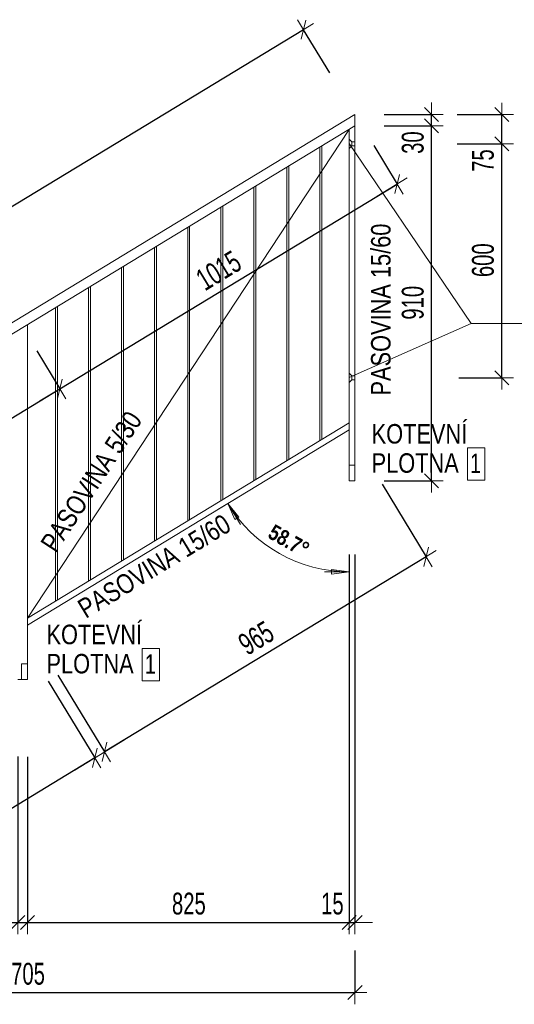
# Model space of a CAD drawing. Header units: millimetres. Extents: x -27818 to -4159, y -105989 to -15933.
# Tile 3 of 15: x -26432 to -25163, y -102399 to -99873. Entities that reach past the tile are written whole.
import ezdxf

# ---------------------------------------------------------------- set-up
doc = ezdxf.new("R2010")
doc.units = ezdxf.units.MM
doc.header["$PDMODE"] = 65
doc.layers.add('XR$3$(Z7) - DÍLY_1', color=7, linetype='Continuous', lineweight=25)
doc.styles.add('ARIAL', font='ARIAL.TTF')
doc.styles.add('ARIALNARROW', font='ARIALN.TTF')
doc.dimstyles.new('DIMSTYLE_14', dxfattribs={"dimtxt": 56, "dimasz": 60, "dimexe": 0, "dimexo": 0, "dimgap": 28, "dimtad": 2, "dimdec": 0, "dimrnd": 5, "dimzin": 12, "dimdsep": 46, "dimtxsty": 'ARIALNARROW', "dimblk1": 'ALL_ML_STRICH', "dimblk2": 'ALL_ML_STRICH', "dimsah": 1, "dimcen": 0, "dimclrd": 6, "dimclre": 6, "dimclrt": 6, "dimadec": 0, "dimazin": 0, "dimtfac": 1, "dimtdec": 0, "dimtix": 1, "dimtmove": 2, "dimatfit": 3, "dimfxl": 0, "dimtzin": 0, "dimlwd": 0, "dimlwe": 13, "dimarcsym": 0})
doc.dimstyles.new('DIMSTYLE_15', dxfattribs={"dimtxt": 56, "dimasz": 60, "dimexe": 0, "dimexo": 0, "dimgap": 28, "dimtad": 2, "dimdec": 0, "dimrnd": 5, "dimzin": 12, "dimdsep": 46, "dimtxsty": 'ARIALNARROW', "dimblk1": 'ALL_ML_STRICH', "dimblk2": 'ALL_ML_STRICH', "dimsah": 1, "dimcen": 0, "dimclrd": 6, "dimclre": 6, "dimclrt": 6, "dimadec": 0, "dimazin": 0, "dimtfac": 1, "dimtdec": 0, "dimtix": 1, "dimtmove": 2, "dimatfit": 3, "dimfxl": 0, "dimtzin": 0, "dimlwd": 0, "dimlwe": 13, "dimarcsym": 0})
doc.dimstyles.new('DIMSTYLE_17', dxfattribs={"dimtxt": 56, "dimasz": 60, "dimexe": 0, "dimexo": 0, "dimgap": 28, "dimtad": 2, "dimdec": 0, "dimrnd": 5, "dimzin": 12, "dimdsep": 46, "dimtxsty": 'ARIALNARROW', "dimblk1": 'ALL_ML_STRICH', "dimblk2": 'ALL_ML_STRICH', "dimsah": 1, "dimcen": 0, "dimclrd": 6, "dimclre": 6, "dimclrt": 6, "dimadec": 0, "dimazin": 0, "dimtfac": 1, "dimtdec": 0, "dimtix": 1, "dimtmove": 2, "dimatfit": 3, "dimfxl": 0, "dimtvp": 1.2, "dimtzin": 0, "dimlwd": 0, "dimlwe": 13, "dimarcsym": 0})

# ---------------------------------------------------------------- blocks, each defined once
blk = doc.blocks.new('ALL_ML_STRICH')
at = {"color": 0, "linetype": 'ByBlock', "lineweight": -2}
for p, q in [((0, -0.5), (0, 0.5)), ((-1, 0), (0.5, 0)), ((-0.3, -0.3), (0.3, 0.3))]:
    blk.add_line(p, q, dxfattribs=at)
blk = doc.blocks.new('*D163')
at = {"layer": 'DEFPOINTS', "color": 6, "linetype": 'Continuous', "lineweight": 13}
for p in [(-25704.2, -99898.4), (-25572.1, -100115.9), (-27277.1, -101151.1)]:
    blk.add_point(p, dxfattribs=at)
at = {"layer": 'XR$3$(Z7) - DÍLY_1', "color": 6, "linetype": 'Continuous', "lineweight": -2}
for p, q in [((-25704.2, -99898.4), (-27409.2, -100933.6)), ((-25636.8, -100009.4), (-25704.2, -99898.4)), ((-27341.7, -101044.7), (-27409.2, -100933.6))]:
    blk.add_line(p, q, dxfattribs=at)
at = {"layer": 'XR$3$(Z7) - DÍLY_1', "color": 6, "linetype": 'Continuous', "lineweight": 13, "xscale": 60, "yscale": 60, "zscale": 60}
for p, rotation in [((-25704.2, -99898.4), 31.26373169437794), ((-27409.2, -100933.6), 211.2637316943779)]:
    blk.add_blockref('ALL_ML_STRICH', p, dxfattribs=dict(at, rotation=rotation))
at = {"layer": 'XR$3$(Z7) - DÍLY_1', "color": 6, "linetype": 'Continuous', "lineweight": 13, "insert": (-26582.1, -100375.3), "char_height": 56, "width": 181.76, "attachment_point": 5, "rotation": 31.2637, "style": 'ARIALNARROW'}
blk.add_mtext('\\W0.81;\\A1;{1995}', dxfattribs=at)
blk = doc.blocks.new('*D164')
at = {"layer": 'DEFPOINTS', "color": 6, "linetype": 'Continuous', "lineweight": 13}
for p in [(-26437.1, -101441.1), (-26239.4, -101766.8), (-27252.1, -101935.9)]:
    blk.add_point(p, dxfattribs=at)
at = {"layer": 'XR$3$(Z7) - DÍLY_1', "color": 6, "linetype": 'Continuous', "lineweight": -2}
for p, q in [((-26359.1, -101569.6), (-26239.4, -101766.8)), ((-26239.4, -101766.8), (-27054.4, -102261.6)), ((-27155.4, -102095.2), (-27054.4, -102261.6))]:
    blk.add_line(p, q, dxfattribs=at)
at = {"layer": 'XR$3$(Z7) - DÍLY_1', "color": 6, "linetype": 'Continuous', "lineweight": 13, "xscale": 60.00000000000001, "yscale": 60, "zscale": 60}
for p, rotation in [((-26239.4, -101766.8), 31.2637316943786), ((-27054.4, -102261.6), 211.2637316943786)]:
    blk.add_blockref('ALL_ML_STRICH', p, dxfattribs=dict(at, rotation=rotation))
at = {"layer": 'XR$3$(Z7) - DÍLY_1', "color": 6, "linetype": 'Continuous', "lineweight": 13, "insert": (-26670.6, -101972.4), "char_height": 56, "width": 136.32, "attachment_point": 5, "rotation": 31.2637, "style": 'ARIALNARROW'}
blk.add_mtext('\\W0.81;\\A1;{955}', dxfattribs=at)
blk = doc.blocks.new('*D165')
at = {"layer": 'DEFPOINTS', "color": 6, "linetype": 'Continuous', "lineweight": 13}
for p in [(-25587.1, -100925), (-25389.4, -101250.7), (-26412.1, -101425.9)]:
    blk.add_point(p, dxfattribs=at)
at = {"layer": 'XR$3$(Z7) - DÍLY_1', "color": 6, "linetype": 'Continuous', "lineweight": -2}
for p, q in [((-25502.4, -101064.6), (-25389.4, -101250.7)), ((-25389.4, -101250.7), (-26214.4, -101751.6)), ((-26333.9, -101554.7), (-26214.4, -101751.6))]:
    blk.add_line(p, q, dxfattribs=at)
at = {"layer": 'XR$3$(Z7) - DÍLY_1', "color": 6, "linetype": 'Continuous', "lineweight": 13, "xscale": 60, "yscale": 60, "zscale": 60}
for p, rotation in [((-25389.4, -101250.7), 31.26373169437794), ((-26214.4, -101751.6), 211.2637316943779)]:
    blk.add_blockref('ALL_ML_STRICH', p, dxfattribs=dict(at, rotation=rotation))
at = {"layer": 'XR$3$(Z7) - DÍLY_1', "color": 6, "linetype": 'Continuous', "lineweight": 13, "insert": (-25825.6, -101459.4), "char_height": 56, "width": 136.32, "attachment_point": 5, "rotation": 31.2637, "style": 'ARIALNARROW'}
blk.add_mtext('\\W0.81;\\A1;{965}', dxfattribs=at)
blk = doc.blocks.new('*D170')
at = {"layer": 'DEFPOINTS', "color": 6, "linetype": 'Continuous', "lineweight": 13}
for p in [(-26424.6, -100662.7), (-27277.1, -101180.3), (-27181.7, -101337.5)]:
    blk.add_point(p, dxfattribs=at)
at = {"layer": 'XR$3$(Z7) - DÍLY_1', "color": 6, "linetype": 'Continuous', "lineweight": -2}
for p, q in [((-26388.2, -100722.7), (-26329.2, -100819.9)), ((-27181.7, -101337.5), (-26329.2, -100819.9)), ((-27239.7, -101241.9), (-27181.7, -101337.5))]:
    blk.add_line(p, q, dxfattribs=at)
at = {"layer": 'XR$3$(Z7) - DÍLY_1', "color": 6, "linetype": 'Continuous', "lineweight": 13, "yscale": 60, "zscale": 60}
for p, xscale, rotation in [((-26329.2, -100819.9), 60, 31.26373169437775), ((-27181.7, -101337.5), 59.99999999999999, 211.2637316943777)]:
    blk.add_blockref('ALL_ML_STRICH', p, dxfattribs=dict(at, xscale=xscale, rotation=rotation))
at = {"layer": 'XR$3$(Z7) - DÍLY_1', "color": 6, "linetype": 'Continuous', "lineweight": 13, "insert": (-26779.1, -101036.9), "char_height": 56, "width": 136.32, "attachment_point": 5, "rotation": 31.2637, "style": 'ARIALNARROW'}
blk.add_mtext('\\W0.81;\\A1;{995}', dxfattribs=at)
blk = doc.blocks.new('*D171')
at = {"layer": 'DEFPOINTS', "color": 6, "linetype": 'Continuous', "lineweight": 13}
for p in [(-25572.1, -100115.9), (-26424.6, -100662.7), (-26329.2, -100819.9)]:
    blk.add_point(p, dxfattribs=at)
at = {"layer": 'XR$3$(Z7) - DÍLY_1', "color": 6, "linetype": 'Continuous', "lineweight": -2}
for p, q in [((-25523.8, -100195.5), (-25463.7, -100294.4)), ((-26329.2, -100819.9), (-25463.7, -100294.4)), ((-26388.2, -100722.7), (-26329.2, -100819.9))]:
    blk.add_line(p, q, dxfattribs=at)
at = {"layer": 'XR$3$(Z7) - DÍLY_1', "color": 6, "linetype": 'Continuous', "lineweight": 13, "yscale": 60, "zscale": 60}
for p, xscale, rotation in [((-25463.7, -100294.4), 60, 31.26373169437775), ((-26329.2, -100819.9), 59.99999999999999, 211.2637316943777)]:
    blk.add_blockref('ALL_ML_STRICH', p, dxfattribs=dict(at, xscale=xscale, rotation=rotation))
at = {"layer": 'XR$3$(Z7) - DÍLY_1', "color": 6, "linetype": 'Continuous', "lineweight": 13, "insert": (-25921.9, -100516.5), "char_height": 56, "width": 181.76, "attachment_point": 5, "rotation": 31.2637, "style": 'ARIALNARROW'}
blk.add_mtext('\\W0.81;\\A1;{1015}', dxfattribs=at)
blk = doc.blocks.new('*D173')
at = {"layer": 'DEFPOINTS', "color": 6, "linetype": 'Continuous', "lineweight": 13}
for p in [(-26437.1, -101565.9), (-27252.1, -102035.9), (-27252.1, -102189.1)]:
    blk.add_point(p, dxfattribs=at)
at = {"layer": 'XR$3$(Z7) - DÍLY_1', "color": 6, "linetype": 'Continuous', "lineweight": -2}
for p, q in [((-26437.1, -101763.7), (-26437.1, -102189.1)), ((-27252.1, -102107.7), (-27252.1, -102189.1)), ((-27252.1, -102189.1), (-26437.1, -102189.1))]:
    blk.add_line(p, q, dxfattribs=at)
at = {"layer": 'XR$3$(Z7) - DÍLY_1', "color": 6, "linetype": 'Continuous', "lineweight": 13, "xscale": 60, "yscale": 60, "zscale": 60, "rotation": 180}
blk.add_blockref('ALL_ML_STRICH', (-27252.1, -102189.1), dxfattribs=at)
at = {"layer": 'XR$3$(Z7) - DÍLY_1', "color": 6, "linetype": 'Continuous', "lineweight": 13, "xscale": 60, "yscale": 60, "zscale": 60}
blk.add_blockref('ALL_ML_STRICH', (-26437.1, -102189.1), dxfattribs=at)
at = {"layer": 'XR$3$(Z7) - DÍLY_1', "color": 6, "linetype": 'Continuous', "lineweight": 13, "insert": (-26843.2, -102141.1), "char_height": 56, "width": 136.32, "attachment_point": 5, "style": 'ARIALNARROW'}
blk.add_mtext('\\W0.81;\\A1;{815}', dxfattribs=at)
blk = doc.blocks.new('*D174')
at = {"layer": 'DEFPOINTS', "color": 6, "linetype": 'Continuous', "lineweight": 13}
for p in [(-26437.1, -101565.9), (-26412.1, -101565.9), (-26437.1, -102189.1)]:
    blk.add_point(p, dxfattribs=at)
at = {"layer": 'XR$3$(Z7) - DÍLY_1', "color": 6, "linetype": 'Continuous', "lineweight": -2}
for p, q in [((-26437.1, -101763.7), (-26437.1, -102189.1)), ((-26412.1, -101764.3), (-26412.1, -102189.1)), ((-26437.1, -102189.1), (-26412.1, -102189.1))]:
    blk.add_line(p, q, dxfattribs=at)
at = {"layer": 'XR$3$(Z7) - DÍLY_1', "color": 6, "linetype": 'Continuous', "lineweight": 13, "xscale": 60, "yscale": 60, "zscale": 60}
blk.add_blockref('ALL_ML_STRICH', (-26412.1, -102189.1), dxfattribs=at)
at = {"layer": 'XR$3$(Z7) - DÍLY_1', "color": 6, "linetype": 'Continuous', "lineweight": 13, "xscale": 60, "yscale": 60, "zscale": 60, "rotation": 180}
blk.add_blockref('ALL_ML_STRICH', (-26437.1, -102189.1), dxfattribs=at)
at = {"layer": 'XR$3$(Z7) - DÍLY_1', "color": 6, "linetype": 'Continuous', "lineweight": 13, "insert": (-26480.1, -102141.1), "char_height": 56, "width": 90.88, "attachment_point": 5, "style": 'ARIALNARROW'}
blk.add_mtext('\\W0.81;\\A1;{25}', dxfattribs=at)
blk = doc.blocks.new('*D175')
at = {"layer": 'DEFPOINTS', "color": 6, "linetype": 'Continuous', "lineweight": 13}
for p in [(-25587.1, -101055.9), (-26412.1, -101565.9), (-26412.1, -102189.1)]:
    blk.add_point(p, dxfattribs=at)
at = {"layer": 'XR$3$(Z7) - DÍLY_1', "color": 6, "linetype": 'Continuous', "lineweight": -2}
for p, q in [((-25587.1, -101245.1), (-25587.1, -102189.1)), ((-26412.1, -101764.3), (-26412.1, -102189.1)), ((-26412.1, -102189.1), (-25587.1, -102189.1))]:
    blk.add_line(p, q, dxfattribs=at)
at = {"layer": 'XR$3$(Z7) - DÍLY_1', "color": 6, "linetype": 'Continuous', "lineweight": 13, "xscale": 60, "yscale": 60, "zscale": 60, "rotation": 180}
blk.add_blockref('ALL_ML_STRICH', (-26412.1, -102189.1), dxfattribs=at)
at = {"layer": 'XR$3$(Z7) - DÍLY_1', "color": 6, "linetype": 'Continuous', "lineweight": 13, "xscale": 60, "yscale": 60, "zscale": 60}
blk.add_blockref('ALL_ML_STRICH', (-25587.1, -102189.1), dxfattribs=at)
at = {"layer": 'XR$3$(Z7) - DÍLY_1', "color": 6, "linetype": 'Continuous', "lineweight": 13, "insert": (-25998.2, -102141.1), "char_height": 56, "width": 136.32, "attachment_point": 5, "style": 'ARIALNARROW'}
blk.add_mtext('\\W0.81;\\A1;{825}', dxfattribs=at)
blk = doc.blocks.new('*D176')
at = {"layer": 'DEFPOINTS', "color": 6, "linetype": 'Continuous', "lineweight": 13}
for p in [(-25587.1, -101055.9), (-25572.1, -101055.9), (-25587.1, -102189.1)]:
    blk.add_point(p, dxfattribs=at)
at = {"layer": 'XR$3$(Z7) - DÍLY_1', "color": 6, "linetype": 'Continuous', "lineweight": -2}
for p, q in [((-25587.1, -101245.1), (-25587.1, -102189.1)), ((-25572.1, -101245.4), (-25572.1, -102189.1)), ((-25587.1, -102189.1), (-25572.1, -102189.1))]:
    blk.add_line(p, q, dxfattribs=at)
at = {"layer": 'XR$3$(Z7) - DÍLY_1', "color": 6, "linetype": 'Continuous', "lineweight": 13, "xscale": 60, "yscale": 60, "zscale": 60}
blk.add_blockref('ALL_ML_STRICH', (-25572.1, -102189.1), dxfattribs=at)
at = {"layer": 'XR$3$(Z7) - DÍLY_1', "color": 6, "linetype": 'Continuous', "lineweight": 13, "xscale": 60, "yscale": 60, "zscale": 60, "rotation": 180}
blk.add_blockref('ALL_ML_STRICH', (-25587.1, -102189.1), dxfattribs=at)
at = {"layer": 'XR$3$(Z7) - DÍLY_1', "color": 6, "linetype": 'Continuous', "lineweight": 13, "insert": (-25630.1, -102141.1), "char_height": 56, "width": 90.88, "attachment_point": 5, "style": 'ARIALNARROW'}
blk.add_mtext('\\W0.81;\\A1;{15}', dxfattribs=at)
blk = doc.blocks.new('*D177')
at = {"layer": 'DEFPOINTS', "color": 6, "linetype": 'Continuous', "lineweight": 13}
for p in [(-25572.1, -101055.9), (-27277.1, -102075.9), (-27277.1, -102369.1)]:
    blk.add_point(p, dxfattribs=at)
at = {"layer": 'XR$3$(Z7) - DÍLY_1', "color": 6, "linetype": 'Continuous', "lineweight": -2}
for p, q in [((-27277.1, -102252.8), (-27277.1, -102369.1)), ((-25572.1, -102260.8), (-25572.1, -102369.1)), ((-27277.1, -102369.1), (-25572.1, -102369.1))]:
    blk.add_line(p, q, dxfattribs=at)
at = {"layer": 'XR$3$(Z7) - DÍLY_1', "color": 6, "linetype": 'Continuous', "lineweight": 13, "xscale": 60, "yscale": 60, "zscale": 60, "rotation": 180}
blk.add_blockref('ALL_ML_STRICH', (-27277.1, -102369.1), dxfattribs=at)
at = {"layer": 'XR$3$(Z7) - DÍLY_1', "color": 6, "linetype": 'Continuous', "lineweight": 13, "xscale": 60, "yscale": 60, "zscale": 60}
blk.add_blockref('ALL_ML_STRICH', (-25572.1, -102369.1), dxfattribs=at)
at = {"layer": 'XR$3$(Z7) - DÍLY_1', "color": 6, "linetype": 'Continuous', "lineweight": 13, "insert": (-26425.2, -102321.1), "char_height": 56, "width": 181.76, "attachment_point": 5, "style": 'ARIALNARROW'}
blk.add_mtext('\\W0.81;\\A1;{1705}', dxfattribs=at)
blk = doc.blocks.new('*D183')
at = {"layer": 'DEFPOINTS', "color": 6, "linetype": 'Continuous', "lineweight": 13}
for p in [(-25580.1, -100191.2), (-25580.1, -100791.5), (-25195.7, -100791.5)]:
    blk.add_point(p, dxfattribs=at)
at = {"layer": 'XR$3$(Z7) - DÍLY_1', "color": 6, "linetype": 'Continuous', "lineweight": -2}
for p, q in [((-25309.6, -100191.2), (-25195.7, -100191.2)), ((-25195.7, -100791.5), (-25195.7, -100191.2)), ((-25306, -100791.5), (-25195.7, -100791.5))]:
    blk.add_line(p, q, dxfattribs=at)
at = {"layer": 'XR$3$(Z7) - DÍLY_1', "color": 6, "linetype": 'Continuous', "lineweight": 13, "xscale": 60, "yscale": 60, "zscale": 60}
for p, rotation in [((-25195.7, -100191.2), 90), ((-25195.7, -100791.5), 270)]:
    blk.add_blockref('ALL_ML_STRICH', p, dxfattribs=dict(at, rotation=rotation))
at = {"layer": 'XR$3$(Z7) - DÍLY_1', "color": 6, "linetype": 'Continuous', "lineweight": 13, "insert": (-25243.7, -100489.9), "char_height": 56, "width": 136.32, "attachment_point": 5, "rotation": 90, "style": 'ARIALNARROW'}
blk.add_mtext('\\W0.81;\\A1;{600}', dxfattribs=at)
blk = doc.blocks.new('*D184')
at = {"layer": 'DEFPOINTS', "color": 6, "linetype": 'Continuous', "lineweight": 13}
for p in [(-25572.1, -100115.9), (-25580.1, -100191.2), (-25195.7, -100191.2)]:
    blk.add_point(p, dxfattribs=at)
at = {"layer": 'XR$3$(Z7) - DÍLY_1', "color": 6, "linetype": 'Continuous', "lineweight": -2}
for p, q in [((-25310.2, -100115.9), (-25195.7, -100115.9)), ((-25195.7, -100191.2), (-25195.7, -100115.9)), ((-25309.6, -100191.2), (-25195.7, -100191.2))]:
    blk.add_line(p, q, dxfattribs=at)
at = {"layer": 'XR$3$(Z7) - DÍLY_1', "color": 6, "linetype": 'Continuous', "lineweight": 13, "xscale": 60, "yscale": 60, "zscale": 60}
for p, rotation in [((-25195.7, -100115.9), 90), ((-25195.7, -100191.2), 270)]:
    blk.add_blockref('ALL_ML_STRICH', p, dxfattribs=dict(at, rotation=rotation))
at = {"layer": 'XR$3$(Z7) - DÍLY_1', "color": 6, "linetype": 'Continuous', "lineweight": 13, "insert": (-25243.7, -100234.2), "char_height": 56, "width": 90.88, "attachment_point": 5, "rotation": 90, "style": 'ARIALNARROW'}
blk.add_mtext('\\W0.81;\\A1;{75}', dxfattribs=at)
blk = doc.blocks.new('*D185')
at = {"layer": 'DEFPOINTS', "color": 6, "linetype": 'Continuous', "lineweight": 13}
for p in [(-25572.1, -100145.1), (-25572.1, -101055.9), (-25375.7, -101055.9)]:
    blk.add_point(p, dxfattribs=at)
at = {"layer": 'XR$3$(Z7) - DÍLY_1', "color": 6, "linetype": 'Continuous', "lineweight": -2}
for p, q in [((-25497.5, -100145.1), (-25375.7, -100145.1)), ((-25375.7, -101055.9), (-25375.7, -100145.1)), ((-25497.5, -101055.9), (-25375.7, -101055.9))]:
    blk.add_line(p, q, dxfattribs=at)
at = {"layer": 'XR$3$(Z7) - DÍLY_1', "color": 6, "linetype": 'Continuous', "lineweight": 13, "xscale": 60, "yscale": 60, "zscale": 60}
for p, rotation in [((-25375.7, -100145.1), 90), ((-25375.7, -101055.9), 270)]:
    blk.add_blockref('ALL_ML_STRICH', p, dxfattribs=dict(at, rotation=rotation))
at = {"layer": 'XR$3$(Z7) - DÍLY_1', "color": 6, "linetype": 'Continuous', "lineweight": 13, "insert": (-25423.7, -100599.1), "char_height": 56, "width": 136.32, "attachment_point": 5, "rotation": 90, "style": 'ARIALNARROW'}
blk.add_mtext('\\W0.81;\\A1;{910}', dxfattribs=at)
blk = doc.blocks.new('*D186')
at = {"layer": 'DEFPOINTS', "color": 6, "linetype": 'Continuous', "lineweight": 13}
for p in [(-25572.1, -100115.9), (-25572.1, -100145.1), (-25375.7, -100145.1)]:
    blk.add_point(p, dxfattribs=at)
at = {"layer": 'XR$3$(Z7) - DÍLY_1', "color": 6, "linetype": 'Continuous', "lineweight": -2}
for p, q in [((-25497.5, -100115.9), (-25375.7, -100115.9)), ((-25375.7, -100145.1), (-25375.7, -100115.9)), ((-25497.5, -100145.1), (-25375.7, -100145.1))]:
    blk.add_line(p, q, dxfattribs=at)
at = {"layer": 'XR$3$(Z7) - DÍLY_1', "color": 6, "linetype": 'Continuous', "lineweight": 13, "xscale": 60, "yscale": 60, "zscale": 60}
for p, rotation in [((-25375.7, -100145.1), 270), ((-25375.7, -100115.9), 90)]:
    blk.add_blockref('ALL_ML_STRICH', p, dxfattribs=dict(at, rotation=rotation))
at = {"layer": 'XR$3$(Z7) - DÍLY_1', "color": 6, "linetype": 'Continuous', "lineweight": 13, "insert": (-25423.7, -100188.1), "char_height": 56, "width": 90.88, "attachment_point": 5, "rotation": 90, "style": 'ARIALNARROW'}
blk.add_mtext('\\W0.81;\\A1;{30}', dxfattribs=at)

msp = doc.modelspace()

# ---------------------------------------------------------------- linework, layer by layer
at = {"layer": 'XR$3$(Z7) - DÍLY_1', "color": 5, "linetype": 'Continuous', "lineweight": 13}
for p, q in [((-25572.1, -100115.9), (-27277.1, -101151.1)), ((-25572.1, -100115.9), (-25572.1, -101015.9)), ((-25572.1, -101055.9), (-25572.1, -100115.9)), ((-27277.1, -101180.3), (-25572.1, -100145.1)), ((-25587.1, -100154.2), (-25587.1, -101055.9)), ((-25661.9, -100952.8), (-25661.9, -100199.6)), ((-25656.9, -100949.8), (-25656.9, -100196.6)), ((-25746.7, -101004.3), (-25746.7, -100251.1)), ((-25741.7, -101001.3), (-25741.7, -100248.1)), ((-25831.5, -101055.8), (-25831.5, -100302.6)), ((-25826.5, -101052.8), (-25826.5, -100299.6)), ((-25916.4, -101107.3), (-25916.4, -100354.1)), ((-25911.4, -101104.3), (-25911.4, -100351.1)), ((-26001.2, -101158.9), (-26001.2, -100405.6)), ((-25996.2, -101155.8), (-25996.2, -100402.6)), ((-26086, -101210.4), (-26086, -100457.2)), ((-26081, -101207.3), (-26081, -100454.1)), ((-26170.9, -101261.9), (-26170.9, -100508.7)), ((-26165.9, -101258.8), (-26165.9, -100505.6)), ((-26255.7, -101313.4), (-26255.7, -100560.2)), ((-26250.7, -101310.3), (-26250.7, -100557.1)), ((-26340.5, -101364.9), (-26340.5, -100611.7)), ((-26335.5, -101361.8), (-26335.5, -100608.6)), ((-26412.1, -101565.9), (-26412.1, -100655.1)), ((-25587.1, -100907.4), (-26412.1, -101408.3)), ((-25587.1, -100925), (-26412.1, -101425.9)), ((-25587.1, -101055.9), (-25587.1, -101015.9)), ((-25587.1, -101015.9), (-25572.1, -101015.9)), ((-25572.1, -101055.9), (-25587.1, -101055.9)), ((-26427.1, -101565.9), (-26427.1, -101525.9)), ((-26427.1, -101525.9), (-26412.1, -101525.9)), ((-26412.1, -101565.9), (-26437.1, -101565.9))]:
    msp.add_line(p, q, dxfattribs=at)
at = {"layer": 'XR$3$(Z7) - DÍLY_1', "color": 7, "linetype": 'Continuous', "lineweight": 13}
for p, q in [((-26412.1, -101408.3), (-25587.1, -100154.2)), ((-25274.1, -100652.4), (-25587.1, -100190.1)), ((-25274.1, -100652.4), (-25587.1, -100790.9)), ((-25274.1, -100652.4), (-24553.5, -100652.4))]:
    msp.add_line(p, q, dxfattribs=at)
at = {"layer": 'XR$3$(Z7) - DÍLY_1', "color": 5, "linetype": 'Continuous', "lineweight": 18}
for p, q in [((-25587.1, -100179.1), (-25580.1, -100186.2)), ((-25587.1, -100203.3), (-25580.1, -100196.2)), ((-25580.1, -100186.2), (-25580.1, -100196.2)), ((-25580.1, -100186.2), (-25572.1, -100186.2)), ((-25580.1, -100196.2), (-25572.1, -100196.2)), ((-25587.1, -100779.4), (-25580.1, -100786.5)), ((-25587.1, -100803.5), (-25580.1, -100796.5)), ((-25580.1, -100786.5), (-25580.1, -100796.5)), ((-25580.1, -100786.5), (-25572.1, -100786.5)), ((-25580.1, -100796.5), (-25572.1, -100796.5))]:
    msp.add_line(p, q, dxfattribs=at)
at = {"layer": 'XR$3$(Z7) - DÍLY_1', "color": 6, "linetype": 'Continuous', "lineweight": 13}
for p, q in [((-25872.9, -101098.5), (-25924.1, -101129.6)), ((-25898.5, -101114), (-25880.3, -101155.6)), ((-25870.1, -101149.4), (-25898.5, -101114)), ((-25898.5, -101114), (-25865.8, -101167.9)), ((-25880.3, -101155.6), (-25870.1, -101149.4)), ((-25587.1, -101319.2), (-25587.1, -101259.3)), ((-25587.1, -101289.3), (-25650.1, -101289.3)), ((-25587.1, -101289.3), (-25632.1, -101283.3)), ((-25632.1, -101283.3), (-25632.1, -101295.2)), ((-25632.1, -101295.2), (-25587.1, -101289.3))]:
    msp.add_line(p, q, dxfattribs=at)
at = {"layer": 'XR$3$(Z7) - DÍLY_1', "color": 7, "linetype": 'Continuous', "lineweight": 13}
for points in [[(-25283.7, -101054.4), (-25239.3, -101054.4), (-25239.3, -100971), (-25283.7, -100971), (-25283.7, -101054.4)], [(-26117.7, -101569.1), (-26073.3, -101569.1), (-26073.3, -101485.8), (-26117.7, -101485.8), (-26117.7, -101569.1)]]:
    msp.add_lwpolyline(points, dxfattribs=at)
at = {"layer": 'XR$3$(Z7) - DÍLY_1', "color": 6, "linetype": 'Continuous', "lineweight": 13}
msp.add_arc((-25587.1, -100925), 364.3, 211.2637, 270, dxfattribs=at)

# ---------------------------------------------------------------- texts
at = {"layer": 'XR$3$(Z7) - DÍLY_1', "color": 7, "linetype": 'Continuous', "lineweight": 25, "char_height": 50, "attachment_point": 7, "style": 'ARIAL'}
for s, insert, width, rotation in [('\\W0.80;PASOVINA 15/60', (-25480.2, -100837), 461.894, 90), ('\\W0.80;PASOVINA 5/30', (-26338.8, -101243.5), 430.687, 56.9496), ('\\W0.80;PASOVINA 15/60', (-26262.3, -101411), 461.894, 31.2637)]:
    msp.add_mtext(s, dxfattribs=dict(at, insert=insert, width=width, rotation=rotation))
at = {"layer": 'XR$3$(Z7) - DÍLY_1', "color": 7, "linetype": 'Continuous', "lineweight": 13, "char_height": 50, "attachment_point": 7, "style": 'ARIAL'}
for s, insert, width in [('\\W0.80;KOTEVNÍ', (-25529.4, -100961), 265.337), ('\\W0.80;PLOTNA ', (-25529.4, -101036), 259.115), ('\\W0.72;1', (-25277, -101036), 48.963), ('\\W0.80;KOTEVNÍ', (-26363.4, -101475.8), 265.337), ('\\W0.80;PLOTNA ', (-26363.4, -101550.8), 259.115), ('\\W0.72;1', (-26111, -101550.8), 48.963)]:
    msp.add_mtext(s, dxfattribs=dict(at, insert=insert, width=width))
at = {"layer": 'XR$3$(Z7) - DÍLY_1', "color": 6, "linetype": 'Continuous', "lineweight": 13, "insert": (-25798.7, -101201), "char_height": 40, "width": 128.216, "attachment_point": 7, "rotation": 330.6319, "style": 'ARIALNARROW'}
msp.add_mtext('\\W0.97;\\fArial Narrow|i0|b1|c0|p0;58.7%%d', dxfattribs=at)

# ---------------------------------------------------------------- dimensions: what is measured, and where the dimension line sits
at = {"layer": 'XR$3$(Z7) - DÍLY_1', "color": 6, "linetype": 'Continuous', "lineweight": 13}
for base, p1, p2, angle, dimstyle, picture, middle in [((-27409.2, -100933.6), (-25636.8, -100009.4), (-27341.7, -101044.7), 211.2637, 'DIMSTYLE_14', '*D163', (-26582.1, -100375.3)), ((-25195.7, -100115.9), (-25309.6, -100191.2), (-25310.2, -100115.9), 90, 'DIMSTYLE_17', '*D184', (-25243.7, -100234.2)), ((-25375.7, -100115.9), (-25497.5, -100145.1), (-25497.5, -100115.9), 90, 'DIMSTYLE_17', '*D186', (-25423.7, -100188.1)), ((-25463.7182, -100294.4411), (-26388.2408, -100722.652), (-25523.8144, -100195.4592), 31.2637, 'DIMSTYLE_15', '*D171', (-25921.877, -100516.4547)), ((-25375.7, -100145.1), (-25497.5, -101055.9), (-25497.5, -100145.1), 90, 'DIMSTYLE_15', '*D185', (-25423.7, -100599.1)), ((-25195.7, -100191.2), (-25306, -100791.5), (-25309.6, -100191.2), 90, 'DIMSTYLE_15', '*D183', (-25243.7, -100489.9)), ((-26329.2, -100819.9), (-27239.7, -101241.9), (-26388.2, -100722.7), 31.2637, 'DIMSTYLE_15', '*D170', (-26779.1, -101036.9)), ((-26214.4, -101751.6), (-25502.4, -101064.6), (-26333.9, -101554.7), 211.2637, 'DIMSTYLE_15', '*D165', (-25825.6, -101459.4)), ((-27054.4, -102261.6), (-26359.1, -101569.6), (-27155.4, -102095.2), 211.2637, 'DIMSTYLE_15', '*D164', (-26670.6, -101972.4))]:
    dim = msp.add_linear_dim(base=base, p1=p1, p2=p2, angle=angle, dimstyle=dimstyle, override={"dimpost": '<>', "dimclrd": 6, "dimclre": 6, "dimclrt": 6, "dimlwd": 0, "dimlwe": 13}, dxfattribs=at)
    dim.commit()
    dim.dimension.update_dxf_attribs({"geometry": picture, "text_midpoint": middle, "dimtype": 160})
for base, p1, p2, dimstyle, picture, middle in [((-25572.1, -102369.1), (-27277.1, -102252.8), (-25572.1, -102260.8), 'DIMSTYLE_15', '*D177', (-26425.2, -102321.1)), ((-25587.1, -102189.1), (-26412.1, -101764.3), (-25587.1, -101245.1), 'DIMSTYLE_15', '*D175', (-25998.2, -102141.1)), ((-25572.1, -102189.1), (-25587.1, -101245.1), (-25572.1, -101245.4), 'DIMSTYLE_17', '*D176', (-25630.1, -102141.1)), ((-26437.1, -102189.1), (-27252.1, -102107.7), (-26437.1, -101763.7), 'DIMSTYLE_15', '*D173', (-26843.2, -102141.1)), ((-26412.1, -102189.1), (-26437.1, -101763.7), (-26412.1, -101764.3), 'DIMSTYLE_17', '*D174', (-26480.1, -102141.1))]:
    dim = msp.add_linear_dim(base=base, p1=p1, p2=p2, dimstyle=dimstyle, override={"dimpost": '<>', "dimclrd": 6, "dimclre": 6, "dimclrt": 6, "dimlwd": 0, "dimlwe": 13}, dxfattribs=at)
    dim.commit()
    dim.dimension.update_dxf_attribs({"geometry": picture, "text_midpoint": middle, "dimtype": 160})

doc.saveas('drawing.dxf')
